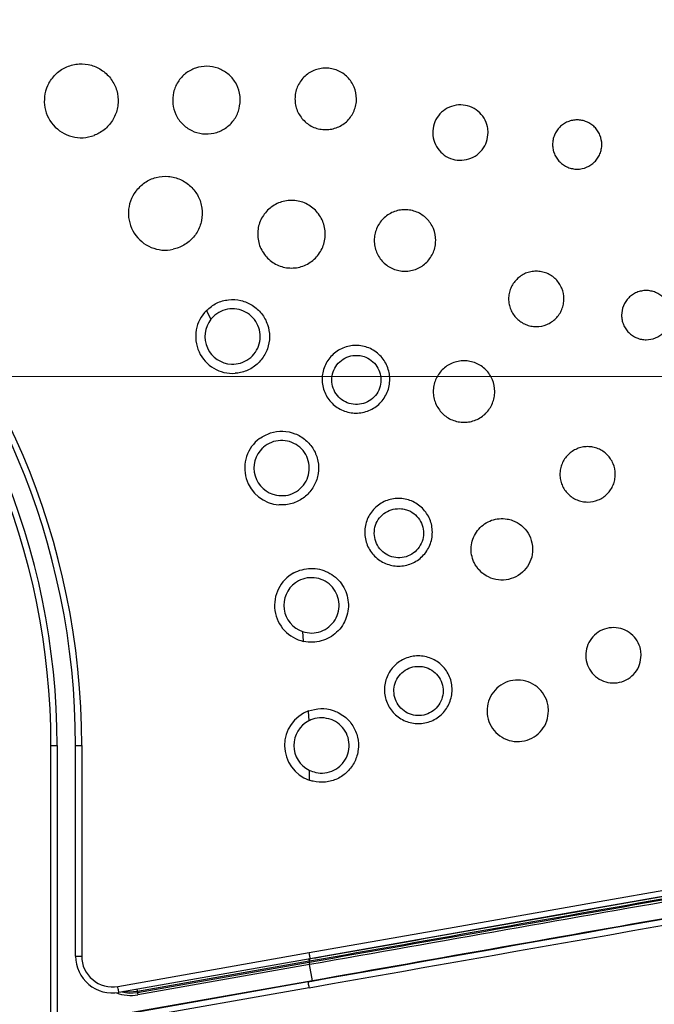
# Model space of a CAD drawing. Header units: millimetres. Extents: x 25 to 1935, y 715 to 2336.
# Tile 32 of 252: x 326 to 336, y 1005 to 1021. Entities that reach past the tile are written whole.
import ezdxf

# ---------------------------------------------------------------- set-up
doc = ezdxf.new("R2010")
doc.units = ezdxf.units.MM
doc.header["$LTSCALE"] = 2
doc.layers.get('0').update_dxf_attribs({"color": 2})
doc.styles.add('FS2312', font='simsun.ttf', dxfattribs={"width": 0.8})
doc.dimstyles.new('STANDARD$0', dxfattribs={"dimtxt": 3.5, "dimasz": 3, "dimexe": 1.5, "dimexo": 0.5, "dimgap": 1.5, "dimtad": 1, "dimdec": 1, "dimlfac": 5, "dimdsep": 46, "dimtxsty": 'FS2312', "dimblk1": 'OPEN', "dimblk2": 'OPEN', "dimsah": 1, "dimcen": 0, "dimclrd": 4, "dimclre": 4, "dimclrt": 4, "dimadec": 0, "dimazin": 0, "dimtfac": 1, "dimtdec": 1, "dimtmove": 1, "dimatfit": 0, "dimldrblk": 'OPEN', "dimfxl": 1, "dimtolj": 1, "dimtzin": 0, "dimlwd": 18, "dimlwe": 18, "dimarcsym": 1})

# ---------------------------------------------------------------- blocks, each defined once
blk = doc.blocks.new('_OPEN')
at = {"color": 0}
for p, q in [((-0.966, 0.259), (0, 0)), ((0, 0), (-1, 0)), ((0, 0), (-0.966, -0.259))]:
    blk.add_line(p, q, dxfattribs=at)
blk = doc.blocks.new('*D39')
at = {"color": 4, "lineweight": 18, "transparency": 16777216}
for p, q in [((314.278, 1015.006), (378.987, 1015.006)), ((377.487, 1012.006), (377.487, 895.616)), ((313.225, 892.616), (378.987, 892.616))]:
    blk.add_line(p, q, dxfattribs=at)
at = {"layer": 'Defpoints', "color": 0, "transparency": 16777216}
for p in [(313.778, 1015.006), (312.725, 892.616), (377.487, 892.616)]:
    blk.add_point(p, dxfattribs=at)
at = {"color": 4, "lineweight": 18, "transparency": 16777216, "xscale": 3, "yscale": 3, "zscale": 3}
for p, rotation in [((377.487, 1015.006), 90), ((377.487, 892.616), 270)]:
    blk.add_blockref('_OPEN', p, dxfattribs=dict(at, rotation=rotation))
at = {"color": 4, "transparency": 16777216, "insert": (374.237, 953.811), "char_height": 3.5, "attachment_point": 5, "rotation": 90, "style": 'FS2312'}
blk.add_mtext('\\A1;612', dxfattribs=at)

msp = doc.modelspace()

# ---------------------------------------------------------------- linework, layer by layer
at = {"color": 2, "linetype": 'Continuous', "lineweight": 30}
for p, q in [((329.019, 1016.079), (329.093, 1015.936)), ((330.581, 1010.863), (330.593, 1010.705)), ((330.675, 1009.57), (330.686, 1009.411)), ((326.491, 898.611), (326.491, 1009.011)), ((326.491, 1009.011), (326.591, 1009.011)), ((326.591, 1009.011), (326.591, 898.611)), ((326.891, 1009.011), (326.991, 1009.011)), ((326.891, 1005.586), (326.891, 1009.011)), ((326.991, 1009.011), (326.991, 1005.586)), ((330.691, 1008.608), (330.691, 1008.445)), ((327.578, 1005.094), (330.691, 1005.642)), ((326.891, 1005.586), (326.991, 1005.586)), ((330.709, 1005.544), (327.595, 1004.995)), ((330.691, 1005.501), (327.896, 1005.008)), ((327.898, 1004.995), (330.69, 1005.488)), ((330.697, 1005.448), (327.905, 1004.956)), ((330.69, 1005.488), (330.694, 1005.488)), ((330.698, 1005.502), (330.691, 1005.501)), ((330.694, 1005.488), (330.691, 1005.501)), ((330.701, 1005.449), (330.697, 1005.448)), ((330.743, 1005.185), (330.697, 1005.448)), ((330.743, 1005.185), (327.718, 1004.652)), ((327.718, 1004.649), (330.674, 1005.171)), ((330.691, 1005.072), (327.735, 1004.551)), ((327.896, 1005.008), (327.898, 1004.995))]:
    msp.add_line(p, q, dxfattribs=at)
at = {"color": 2, "linetype": 'Continuous', "lineweight": 30, "flags": 128}
for points in [[(330.691, 1005.642), (333.051, 1006.058), (335.408, 1006.473), (337.761, 1006.887), (340.106, 1007.3), (342.442, 1007.712)], [(342.443, 1007.613), (340.111, 1007.202), (337.768, 1006.789), (335.419, 1006.375), (333.065, 1005.959), (330.709, 1005.544)], [(330.709, 1005.544), (330.708, 1005.546), (330.707, 1005.551), (330.706, 1005.561), (330.704, 1005.573), (330.701, 1005.588), (330.698, 1005.605), (330.695, 1005.623), (330.691, 1005.642)], [(330.684, 1005.54), (330.686, 1005.532), (330.687, 1005.525), (330.688, 1005.518), (330.689, 1005.512), (330.69, 1005.507), (330.691, 1005.504), (330.691, 1005.501), (330.691, 1005.501)], [(330.69, 1005.488), (330.69, 1005.487), (330.691, 1005.484), (330.691, 1005.481), (330.692, 1005.476), (330.693, 1005.47), (330.694, 1005.463), (330.696, 1005.456), (330.697, 1005.448)], [(330.691, 1005.541), (330.693, 1005.534), (330.694, 1005.526), (330.695, 1005.519), (330.696, 1005.514), (330.697, 1005.509), (330.698, 1005.505), (330.698, 1005.503), (330.698, 1005.502)], [(330.691, 1005.072), (330.688, 1005.091), (330.685, 1005.11), (330.682, 1005.127), (330.679, 1005.141), (330.677, 1005.154), (330.675, 1005.163), (330.674, 1005.169), (330.674, 1005.171)], [(327.595, 1004.995), (327.595, 1004.997), (327.594, 1005.003), (327.593, 1005.012), (327.59, 1005.024), (327.588, 1005.039), (327.585, 1005.056), (327.581, 1005.074), (327.578, 1005.094)], [(327.644, 1005.004), (327.765, 1004.986), (327.898, 1004.995)], [(327.896, 1005.008), (327.765, 1004.999), (327.677, 1005.009)], [(327.889, 1005.047), (327.89, 1005.039), (327.891, 1005.032), (327.892, 1005.025), (327.894, 1005.019), (327.894, 1005.014), (327.895, 1005.011), (327.895, 1005.008), (327.896, 1005.008)], [(327.898, 1004.995), (327.898, 1004.994), (327.898, 1004.992), (327.899, 1004.988), (327.9, 1004.983), (327.901, 1004.977), (327.902, 1004.971), (327.903, 1004.963), (327.905, 1004.956)]]:
    msp.add_lwpolyline(points, dxfattribs=at)
at = {"color": 2, "linetype": 'Continuous', "lineweight": 30}
for centre, radius, start, end in [((314.891, 1009.011), 12.1, 0, 90), ((314.891, 1009.011), 12, 0, 90), ((314.891, 1009.011), 11.7, 0, 90), ((314.891, 1009.011), 11.6, 0, 90), ((326.983, 1019.489), 0.6, 151.3916, 290.4219), ((328.351, 1017.661), 0.6, 143.2138, 282.2429), ((329.445, 1015.658), 0.6, 135.0318, 274.0579), ((329.445, 1015.658), 0.45, 141.6784, 267.4125), ((330.243, 1013.519), 0.6, 126.8484, 265.8768), ((330.243, 1013.519), 0.45, 133.4952, 259.229), ((330.728, 1011.288), 0.6, 118.666, 257.6949), ((330.728, 1011.288), 0.45, 125.3168, 251.0493), ((330.891, 1009.011), 0.6, 110.4853, 250.5288), ((330.891, 1009.011), 0.45, 117.1331, 243.5921), ((327.491, 1005.586), 0.6, 180, 280), ((327.491, 1005.586), 0.5, 180, 280), ((325.388, 1004.532), 5.392, 9.7945, 10.2195), ((327.791, 1005.599), 0.653, 248.9422, 280)]:
    msp.add_arc(centre, radius, start, end, dxfattribs=at)
for centre, major_axis, ratio, start_param, end_param in [((330.674, 1005.825), (73.9, 13.032), 0.008594, 4.710873, 5.035981), ((330.691, 1005.727), (74, 13.032), 0.008583, 4.710877, 5.035985)]:
    msp.add_ellipse(centre, major_axis=major_axis, ratio=ratio, start_param=start_param, end_param=end_param, dxfattribs=at)
for points, knots in [([(326.104, 1034.74), (326.483, 1034.527), (326.866, 1034.319), (327.633, 1033.908), (328.018, 1033.705), (328.786, 1033.292), (329.168, 1033.083), (329.925, 1032.652), (330.299, 1032.43), (330.851, 1032.08), (331.034, 1031.96), (331.394, 1031.715), (331.572, 1031.59), (332.1, 1031.205), (332.443, 1030.938), (333.115, 1030.382), (333.443, 1030.095), (334.083, 1029.504), (334.396, 1029.201), (335.009, 1028.582), (335.309, 1028.265), (335.897, 1027.622), (336.185, 1027.294), (336.746, 1026.628), (337.02, 1026.289), (337.549, 1025.597), (337.804, 1025.243), (338.17, 1024.702), (338.289, 1024.519), (338.522, 1024.15), (338.635, 1023.964), (338.965, 1023.4), (339.174, 1023.017), (339.783, 1021.861), (340.165, 1021.078), (340.568, 1020.307)], [0, 0, 0, 0, 0.0625, 0.0625, 0.125, 0.125, 0.1875, 0.1875, 0.25, 0.25, 0.28125, 0.28125, 0.3125, 0.3125, 0.375, 0.375, 0.4375, 0.4375, 0.5, 0.5, 0.5625, 0.5625, 0.625, 0.625, 0.6875, 0.6875, 0.75, 0.75, 0.78125, 0.78125, 0.8125, 0.8125, 0.875, 0.875, 1, 1, 1, 1]), ([(326.015, 1034.654), (327.549, 1033.781), (329.131, 1033.02), (330.786, 1031.967), (331.519, 1031.486), (332.22, 1030.952), (333.407, 1029.96), (334.051, 1029.356), (334.97, 1028.419), (336.185, 1027.13), (337.306, 1025.766), (338.165, 1024.477), (339.116, 1022.998), (339.848, 1021.398), (340.581, 1020.028)], [0, 0, 0, 0, 0.25, 0.25, 0.28, 0.375, 0.375, 0.5, 0.5, 0.56, 0.75, 0.75, 0.78, 0.9999998, 0.9999998, 0.9999998, 0.9999998]), ([(340.466, 1020.261), (340.064, 1021.032), (339.684, 1021.814), (339.077, 1022.97), (338.868, 1023.352), (338.539, 1023.915), (338.426, 1024.101), (338.194, 1024.47), (338.075, 1024.652), (337.71, 1025.193), (337.455, 1025.546), (336.927, 1026.237), (336.654, 1026.576), (336.093, 1027.241), (335.805, 1027.567), (335.218, 1028.21), (334.918, 1028.526), (334.306, 1029.144), (333.993, 1029.446), (333.353, 1030.035), (333.024, 1030.321), (332.353, 1030.875), (332.01, 1031.141), (331.482, 1031.524), (331.304, 1031.649), (330.944, 1031.892), (330.761, 1032.011), (330.209, 1032.359), (329.834, 1032.581), (329.078, 1033.009), (328.696, 1033.217), (327.929, 1033.628), (327.544, 1033.831), (326.969, 1034.139), (326.778, 1034.242), (326.396, 1034.45), (326.206, 1034.555), (326.017, 1034.661)], [0, 0, 0, 0, 0.125, 0.125, 0.1875, 0.1875, 0.21875, 0.21875, 0.25, 0.25, 0.3125, 0.3125, 0.375, 0.375, 0.4375, 0.4375, 0.5, 0.5, 0.5625, 0.5625, 0.625, 0.625, 0.6875, 0.6875, 0.71875, 0.71875, 0.75, 0.75, 0.8125, 0.8125, 0.875, 0.875, 0.9375, 0.9375, 0.96875, 0.96875, 1, 1, 1, 1]), ([(326.021, 1034.286), (326.562, 1033.992), (327.355, 1033.562), (328.659, 1032.874), (329.66, 1032.319), (330.635, 1031.717), (331.583, 1031.072), (332.712, 1030.185), (333.771, 1029.218), (334.783, 1028.205), (335.755, 1027.153), (336.856, 1025.832), (337.695, 1024.667), (338.301, 1023.694), (338.863, 1022.696), (339.382, 1021.677), (339.834, 1020.786), (340.089, 1020.294), (340.215, 1020.058), (340.274, 1019.947)], [0, 0, 0, 0, 0.089381, 0.130812, 0.21379, 0.255319, 0.296872, 0.379997, 0.463059, 0.504557, 0.587549, 0.670592, 0.753715, 0.795267, 0.836785, 0.919701, 0.961099, 0.981783, 1, 1, 1, 1]), ([(340.229, 1019.919), (339.821, 1020.676), (339.442, 1021.45), (338.847, 1022.596), (338.643, 1022.976), (338.323, 1023.537), (338.214, 1023.723), (337.989, 1024.09), (337.873, 1024.272), (337.517, 1024.811), (337.268, 1025.162), (336.75, 1025.85), (336.482, 1026.187), (335.93, 1026.849), (335.647, 1027.173), (335.068, 1027.811), (334.773, 1028.125), (333.87, 1029.049), (333.242, 1029.64), (332.252, 1030.471), (331.915, 1030.738), (331.222, 1031.251), (330.867, 1031.495), (330.142, 1031.96), (329.772, 1032.181), (329.024, 1032.608), (328.646, 1032.815), (327.508, 1033.425), (326.743, 1033.82), (325.992, 1034.241)], [0, 0, 0, 0, 0.125, 0.125, 0.1875, 0.1875, 0.21875, 0.21875, 0.25, 0.25, 0.3125, 0.3125, 0.375, 0.375, 0.4375, 0.4375, 0.5, 0.5, 0.625, 0.625, 0.6875, 0.6875, 0.75, 0.75, 0.8125, 0.8125, 0.875, 0.875, 1, 1, 1, 1]), ([(326.457, 1019.776), (326.495, 1019.832), (326.571, 1019.944), (326.748, 1020.052), (326.947, 1020.099), (327.151, 1020.077), (327.336, 1019.988), (327.482, 1019.843), (327.571, 1019.658), (327.594, 1019.454), (327.548, 1019.254), (327.438, 1019.081), (327.308, 1018.975), (327.219, 1018.938), (327.193, 1018.926)], [0, 0, 0, 0, 0.087462, 0.174923, 0.262385, 0.349849, 0.437311, 0.524772, 0.612234, 0.699694, 0.787157, 0.874619, 0.962082, 1, 1, 1, 1]), ([(329.571, 1019.5), (329.565, 1019.438), (329.552, 1019.315), (329.458, 1019.15), (329.318, 1019.025), (329.144, 1018.953), (328.956, 1018.943), (328.775, 1018.996), (328.622, 1019.106), (328.514, 1019.26), (328.463, 1019.441), (328.475, 1019.629), (328.549, 1019.802), (328.675, 1019.942), (328.841, 1020.031), (329.027, 1020.061), (329.212, 1020.027), (329.376, 1019.934), (329.499, 1019.792), (329.562, 1019.639), (329.568, 1019.539), (329.571, 1019.5)], [0, 0, 0, 0, 0.053692, 0.107383, 0.161076, 0.214769, 0.268461, 0.32215, 0.375837, 0.429522, 0.483209, 0.536895, 0.590582, 0.644271, 0.697962, 0.751656, 0.805348, 0.859039, 0.912725, 0.966407, 1, 1, 1, 1]), ([(331.46, 1019.52), (331.46, 1019.487), (331.457, 1019.454), (331.444, 1019.391), (331.434, 1019.359), (331.409, 1019.298), (331.394, 1019.27), (331.358, 1019.215), (331.336, 1019.189), (331.29, 1019.143), (331.265, 1019.123), (331.21, 1019.086), (331.181, 1019.071), (331.121, 1019.046), (331.09, 1019.036), (331.025, 1019.023), (330.993, 1019.02), (330.928, 1019.02), (330.894, 1019.023), (330.83, 1019.036), (330.799, 1019.045), (330.739, 1019.07), (330.709, 1019.086), (330.655, 1019.122), (330.63, 1019.143), (330.583, 1019.19), (330.562, 1019.215), (330.526, 1019.269), (330.511, 1019.298), (330.485, 1019.359), (330.476, 1019.39), (330.463, 1019.454), (330.46, 1019.487), (330.46, 1019.552), (330.463, 1019.585), (330.476, 1019.649), (330.485, 1019.681), (330.523, 1019.771), (330.56, 1019.827), (330.629, 1019.896), (330.655, 1019.917), (330.709, 1019.954), (330.738, 1019.969), (330.798, 1019.994), (330.83, 1020.004), (330.894, 1020.017), (330.926, 1020.02), (330.992, 1020.02), (331.025, 1020.017), (331.089, 1020.004), (331.12, 1019.995), (331.181, 1019.97), (331.21, 1019.954), (331.264, 1019.918), (331.29, 1019.897), (331.336, 1019.851), (331.357, 1019.826), (331.393, 1019.771), (331.409, 1019.742), (331.447, 1019.652), (331.46, 1019.586), (331.46, 1019.52)], [0, 0, 0, 0, 0.03125, 0.03125, 0.0625, 0.0625, 0.09375, 0.09375, 0.125, 0.125, 0.15625, 0.15625, 0.1875, 0.1875, 0.21875, 0.21875, 0.25, 0.25, 0.28125, 0.28125, 0.3125, 0.3125, 0.34375, 0.34375, 0.375, 0.375, 0.40625, 0.40625, 0.4375, 0.4375, 0.46875, 0.46875, 0.5, 0.5, 0.53125, 0.53125, 0.5625, 0.5625, 0.625, 0.625, 0.65625, 0.65625, 0.6875, 0.6875, 0.71875, 0.71875, 0.75, 0.75, 0.78125, 0.78125, 0.8125, 0.8125, 0.84375, 0.84375, 0.875, 0.875, 0.90625, 0.90625, 0.9375, 0.9375, 1, 1, 1, 1]), ([(333.601, 1018.972), (333.596, 1018.922), (333.586, 1018.821), (333.508, 1018.686), (333.394, 1018.584), (333.251, 1018.525), (333.098, 1018.517), (332.95, 1018.56), (332.825, 1018.65), (332.736, 1018.776), (332.695, 1018.924), (332.704, 1019.078), (332.765, 1019.22), (332.868, 1019.334), (333.004, 1019.407), (333.156, 1019.431), (333.307, 1019.403), (333.441, 1019.327), (333.542, 1019.211), (333.594, 1019.086), (333.599, 1019.004), (333.601, 1018.972)], [0, 0, 0, 0, 0.053673, 0.107344, 0.161042, 0.214772, 0.26851, 0.322235, 0.375934, 0.429601, 0.483252, 0.536897, 0.590557, 0.64424, 0.697952, 0.751682, 0.805417, 0.859133, 0.912817, 0.966471, 1, 1, 1, 1]), ([(335.45, 1018.778), (335.45, 1018.752), (335.447, 1018.726), (335.437, 1018.675), (335.429, 1018.649), (335.409, 1018.601), (335.397, 1018.578), (335.368, 1018.535), (335.351, 1018.514), (335.295, 1018.459), (335.251, 1018.429), (335.155, 1018.389), (335.102, 1018.378), (335.024, 1018.378), (334.997, 1018.381), (334.946, 1018.391), (334.921, 1018.399), (334.873, 1018.419), (334.849, 1018.431), (334.806, 1018.46), (334.786, 1018.477), (334.748, 1018.514), (334.732, 1018.534), (334.703, 1018.578), (334.69, 1018.601), (334.67, 1018.649), (334.662, 1018.674), (334.652, 1018.726), (334.65, 1018.752), (334.65, 1018.804), (334.652, 1018.83), (334.662, 1018.882), (334.67, 1018.907), (334.7, 1018.98), (334.73, 1019.024), (334.785, 1019.08), (334.805, 1019.096), (334.849, 1019.125), (334.872, 1019.138), (334.92, 1019.158), (334.946, 1019.166), (334.997, 1019.176), (335.023, 1019.178), (335.075, 1019.178), (335.101, 1019.176), (335.153, 1019.166), (335.178, 1019.158), (335.226, 1019.138), (335.249, 1019.126), (335.293, 1019.097), (335.314, 1019.08), (335.351, 1019.043), (335.367, 1019.023), (335.396, 1018.979), (335.409, 1018.956), (335.439, 1018.884), (335.45, 1018.831), (335.45, 1018.778)], [0, 0, 0, 0, 0.03125, 0.03125, 0.0625, 0.0625, 0.09375, 0.09375, 0.125, 0.125, 0.1875, 0.1875, 0.25, 0.25, 0.28125, 0.28125, 0.3125, 0.3125, 0.34375, 0.34375, 0.375, 0.375, 0.40625, 0.40625, 0.4375, 0.4375, 0.46875, 0.46875, 0.5, 0.5, 0.53125, 0.53125, 0.5625, 0.5625, 0.625, 0.625, 0.65625, 0.65625, 0.6875, 0.6875, 0.71875, 0.71875, 0.75, 0.75, 0.78125, 0.78125, 0.8125, 0.8125, 0.84375, 0.84375, 0.875, 0.875, 0.90625, 0.90625, 0.9375, 0.9375, 1, 1, 1, 1]), ([(327.871, 1018.02), (327.917, 1018.07), (328.008, 1018.171), (328.198, 1018.253), (328.402, 1018.271), (328.601, 1018.219), (328.772, 1018.105), (328.895, 1017.941), (328.957, 1017.745), (328.951, 1017.54), (328.877, 1017.348), (328.744, 1017.193), (328.6, 1017.107), (328.507, 1017.082), (328.479, 1017.075)], [0, 0, 0, 0, 0.087461, 0.174925, 0.262389, 0.349852, 0.437315, 0.524777, 0.612238, 0.699702, 0.787165, 0.874628, 0.96209, 1, 1, 1, 1]), ([(330.953, 1017.321), (330.953, 1017.284), (330.949, 1017.249), (330.935, 1017.178), (330.925, 1017.143), (330.897, 1017.077), (330.88, 1017.045), (330.84, 1016.985), (330.817, 1016.957), (330.766, 1016.906), (330.739, 1016.884), (330.679, 1016.843), (330.647, 1016.826), (330.58, 1016.799), (330.546, 1016.788), (330.475, 1016.774), (330.439, 1016.771), (330.367, 1016.771), (330.331, 1016.774), (330.26, 1016.788), (330.226, 1016.799), (330.16, 1016.826), (330.127, 1016.843), (330.068, 1016.883), (330.04, 1016.906), (329.989, 1016.957), (329.966, 1016.985), (329.926, 1017.045), (329.909, 1017.077), (329.881, 1017.143), (329.871, 1017.178), (329.857, 1017.248), (329.853, 1017.285), (329.853, 1017.356), (329.856, 1017.392), (329.87, 1017.463), (329.881, 1017.498), (329.908, 1017.564), (329.925, 1017.596), (329.966, 1017.656), (329.988, 1017.684), (330.039, 1017.735), (330.067, 1017.758), (330.127, 1017.798), (330.159, 1017.815), (330.225, 1017.842), (330.26, 1017.853), (330.33, 1017.867), (330.366, 1017.871), (330.439, 1017.871), (330.475, 1017.867), (330.545, 1017.853), (330.58, 1017.843), (330.646, 1017.815), (330.678, 1017.798), (330.738, 1017.758), (330.766, 1017.735), (330.817, 1017.685), (330.84, 1017.657), (330.88, 1017.597), (330.897, 1017.565), (330.938, 1017.466), (330.953, 1017.393), (330.953, 1017.321)], [0, 0, 0, 0, 0.03125, 0.03125, 0.0625, 0.0625, 0.09375, 0.09375, 0.125, 0.125, 0.15625, 0.15625, 0.1875, 0.1875, 0.21875, 0.21875, 0.25, 0.25, 0.28125, 0.28125, 0.3125, 0.3125, 0.34375, 0.34375, 0.375, 0.375, 0.40625, 0.40625, 0.4375, 0.4375, 0.46875, 0.46875, 0.5, 0.5, 0.53125, 0.53125, 0.5625, 0.5625, 0.59375, 0.59375, 0.625, 0.625, 0.65625, 0.65625, 0.6875, 0.6875, 0.71875, 0.71875, 0.75, 0.75, 0.78125, 0.78125, 0.8125, 0.8125, 0.84375, 0.84375, 0.875, 0.875, 0.90625, 0.90625, 0.9375, 0.9375, 1, 1, 1, 1]), ([(332.748, 1017.219), (332.748, 1017.186), (332.745, 1017.153), (332.732, 1017.089), (332.723, 1017.058), (332.698, 1016.997), (332.682, 1016.968), (332.646, 1016.914), (332.625, 1016.888), (332.579, 1016.842), (332.554, 1016.822), (332.499, 1016.785), (332.47, 1016.769), (332.41, 1016.745), (332.378, 1016.735), (332.314, 1016.722), (332.281, 1016.719), (332.216, 1016.719), (332.183, 1016.722), (332.119, 1016.735), (332.088, 1016.744), (332.027, 1016.769), (331.998, 1016.785), (331.944, 1016.821), (331.918, 1016.842), (331.872, 1016.888), (331.851, 1016.914), (331.815, 1016.968), (331.799, 1016.997), (331.774, 1017.058), (331.764, 1017.089), (331.752, 1017.153), (331.748, 1017.186), (331.748, 1017.251), (331.752, 1017.284), (331.764, 1017.348), (331.774, 1017.38), (331.811, 1017.47), (331.848, 1017.526), (331.918, 1017.595), (331.943, 1017.616), (331.998, 1017.653), (332.026, 1017.668), (332.087, 1017.693), (332.119, 1017.703), (332.182, 1017.716), (332.215, 1017.719), (332.281, 1017.719), (332.313, 1017.716), (332.377, 1017.703), (332.409, 1017.693), (332.47, 1017.668), (332.498, 1017.653), (332.553, 1017.617), (332.579, 1017.596), (332.625, 1017.55), (332.645, 1017.525), (332.682, 1017.47), (332.698, 1017.441), (332.735, 1017.351), (332.748, 1017.285), (332.748, 1017.219)], [0, 0, 0, 0, 0.03125, 0.03125, 0.0625, 0.0625, 0.09375, 0.09375, 0.125, 0.125, 0.15625, 0.15625, 0.1875, 0.1875, 0.21875, 0.21875, 0.25, 0.25, 0.28125, 0.28125, 0.3125, 0.3125, 0.34375, 0.34375, 0.375, 0.375, 0.40625, 0.40625, 0.4375, 0.4375, 0.46875, 0.46875, 0.5, 0.5, 0.53125, 0.53125, 0.5625, 0.5625, 0.625, 0.625, 0.65625, 0.65625, 0.6875, 0.6875, 0.71875, 0.71875, 0.75, 0.75, 0.78125, 0.78125, 0.8125, 0.8125, 0.84375, 0.84375, 0.875, 0.875, 0.90625, 0.90625, 0.9375, 0.9375, 1, 1, 1, 1]), ([(334.834, 1016.269), (334.834, 1016.239), (334.831, 1016.21), (334.82, 1016.152), (334.811, 1016.124), (334.788, 1016.069), (334.775, 1016.043), (334.742, 1015.994), (334.723, 1015.971), (334.661, 1015.909), (334.61, 1015.875), (334.502, 1015.831), (334.443, 1015.819), (334.355, 1015.819), (334.325, 1015.822), (334.267, 1015.833), (334.239, 1015.842), (334.185, 1015.864), (334.159, 1015.878), (334.11, 1015.911), (334.087, 1015.929), (334.045, 1015.971), (334.026, 1015.994), (333.994, 1016.043), (333.98, 1016.069), (333.957, 1016.124), (333.948, 1016.152), (333.937, 1016.209), (333.934, 1016.239), (333.934, 1016.298), (333.937, 1016.327), (333.948, 1016.385), (333.957, 1016.414), (333.991, 1016.495), (334.024, 1016.545), (334.086, 1016.607), (334.109, 1016.626), (334.158, 1016.659), (334.184, 1016.673), (334.238, 1016.696), (334.267, 1016.704), (334.325, 1016.716), (334.354, 1016.719), (334.413, 1016.719), (334.442, 1016.716), (334.5, 1016.704), (334.528, 1016.696), (334.583, 1016.673), (334.609, 1016.66), (334.658, 1016.627), (334.681, 1016.608), (334.723, 1016.566), (334.741, 1016.544), (334.774, 1016.495), (334.788, 1016.469), (334.822, 1016.387), (334.834, 1016.328), (334.834, 1016.269)], [0, 0, 0, 0, 0.03125, 0.03125, 0.0625, 0.0625, 0.09375, 0.09375, 0.125, 0.125, 0.1875, 0.1875, 0.25, 0.25, 0.28125, 0.28125, 0.3125, 0.3125, 0.34375, 0.34375, 0.375, 0.375, 0.40625, 0.40625, 0.4375, 0.4375, 0.46875, 0.46875, 0.5, 0.5, 0.53125, 0.53125, 0.5625, 0.5625, 0.625, 0.625, 0.65625, 0.65625, 0.6875, 0.6875, 0.71875, 0.71875, 0.75, 0.75, 0.78125, 0.78125, 0.8125, 0.8125, 0.84375, 0.84375, 0.875, 0.875, 0.90625, 0.90625, 0.9375, 0.9375, 1, 1, 1, 1]), ([(336.571, 1016.005), (336.571, 1015.978), (336.569, 1015.952), (336.559, 1015.901), (336.551, 1015.876), (336.531, 1015.827), (336.519, 1015.804), (336.49, 1015.761), (336.473, 1015.74), (336.417, 1015.685), (336.373, 1015.655), (336.276, 1015.615), (336.224, 1015.605), (336.146, 1015.605), (336.119, 1015.607), (336.068, 1015.617), (336.043, 1015.625), (335.995, 1015.645), (335.971, 1015.657), (335.928, 1015.686), (335.908, 1015.703), (335.87, 1015.74), (335.854, 1015.76), (335.825, 1015.804), (335.812, 1015.827), (335.792, 1015.876), (335.784, 1015.9), (335.774, 1015.952), (335.771, 1015.978), (335.771, 1016.057), (335.782, 1016.109), (335.822, 1016.206), (335.852, 1016.25), (335.907, 1016.306), (335.928, 1016.323), (335.971, 1016.352), (335.994, 1016.364), (336.042, 1016.384), (336.068, 1016.392), (336.119, 1016.402), (336.145, 1016.405), (336.197, 1016.405), (336.224, 1016.402), (336.275, 1016.392), (336.3, 1016.384), (336.348, 1016.364), (336.371, 1016.352), (336.415, 1016.323), (336.435, 1016.306), (336.472, 1016.269), (336.489, 1016.249), (336.518, 1016.206), (336.531, 1016.182), (336.561, 1016.11), (336.571, 1016.058), (336.571, 1016.005)], [0, 0, 0, 0, 0.03125, 0.03125, 0.0625, 0.0625, 0.09375, 0.09375, 0.125, 0.125, 0.1875, 0.1875, 0.25, 0.25, 0.28125, 0.28125, 0.3125, 0.3125, 0.34375, 0.34375, 0.375, 0.375, 0.40625, 0.40625, 0.4375, 0.4375, 0.46875, 0.46875, 0.5, 0.5, 0.5625, 0.5625, 0.625, 0.625, 0.65625, 0.65625, 0.6875, 0.6875, 0.71875, 0.71875, 0.75, 0.75, 0.78125, 0.78125, 0.8125, 0.8125, 0.84375, 0.84375, 0.875, 0.875, 0.90625, 0.90625, 0.9375, 0.9375, 1, 1, 1, 1]), ([(329.021, 1016.082), (329.073, 1016.125), (329.178, 1016.211), (329.378, 1016.265), (329.582, 1016.254), (329.772, 1016.174), (329.925, 1016.037), (330.023, 1015.857), (330.057, 1015.655), (330.021, 1015.452), (329.921, 1015.273), (329.767, 1015.138), (329.613, 1015.073), (329.517, 1015.062), (329.488, 1015.059)], [0, 0, 0, 0, 0.087462, 0.174923, 0.262385, 0.349847, 0.437309, 0.524768, 0.61223, 0.69969, 0.787153, 0.874614, 0.962075, 1, 1, 1, 1]), ([(329.425, 1015.208), (329.476, 1015.211), (329.577, 1015.216), (329.715, 1015.288), (329.823, 1015.397), (329.888, 1015.537), (329.903, 1015.69), (329.866, 1015.84), (329.782, 1015.968), (329.66, 1016.062), (329.514, 1016.111), (329.36, 1016.108), (329.216, 1016.054), (329.132, 1015.985), (329.096, 1015.941), (329.093, 1015.936)], [0, 0, 0, 0, 0.082514, 0.165025, 0.247541, 0.330051, 0.412558, 0.495065, 0.577562, 0.660062, 0.742566, 0.825074, 0.907588, 0.990099, 1, 1, 1, 1]), ([(332.002, 1014.962), (332.002, 1014.926), (331.998, 1014.89), (331.984, 1014.82), (331.974, 1014.785), (331.946, 1014.719), (331.929, 1014.687), (331.889, 1014.627), (331.866, 1014.599), (331.815, 1014.548), (331.787, 1014.525), (331.727, 1014.485), (331.695, 1014.468), (331.629, 1014.441), (331.594, 1014.43), (331.523, 1014.416), (331.488, 1014.412), (331.416, 1014.412), (331.38, 1014.416), (331.309, 1014.43), (331.275, 1014.44), (331.208, 1014.468), (331.176, 1014.485), (331.116, 1014.525), (331.089, 1014.548), (331.037, 1014.599), (331.014, 1014.627), (330.975, 1014.686), (330.957, 1014.719), (330.93, 1014.785), (330.919, 1014.819), (330.905, 1014.89), (330.902, 1014.926), (330.902, 1014.998), (330.905, 1015.034), (330.919, 1015.105), (330.93, 1015.14), (330.957, 1015.206), (330.974, 1015.238), (331.014, 1015.298), (331.037, 1015.326), (331.088, 1015.376), (331.116, 1015.4), (331.176, 1015.44), (331.207, 1015.457), (331.274, 1015.484), (331.309, 1015.495), (331.379, 1015.509), (331.415, 1015.512), (331.487, 1015.513), (331.523, 1015.509), (331.594, 1015.495), (331.628, 1015.485), (331.695, 1015.457), (331.727, 1015.44), (331.786, 1015.4), (331.815, 1015.377), (331.866, 1015.326), (331.888, 1015.299), (331.929, 1015.239), (331.946, 1015.207), (331.987, 1015.107), (332.002, 1015.035), (332.002, 1014.962)], [0, 0, 0, 0, 0.03125, 0.03125, 0.0625, 0.0625, 0.09375, 0.09375, 0.125, 0.125, 0.15625, 0.15625, 0.1875, 0.1875, 0.21875, 0.21875, 0.25, 0.25, 0.28125, 0.28125, 0.3125, 0.3125, 0.34375, 0.34375, 0.375, 0.375, 0.40625, 0.40625, 0.4375, 0.4375, 0.46875, 0.46875, 0.5, 0.5, 0.53125, 0.53125, 0.5625, 0.5625, 0.59375, 0.59375, 0.625, 0.625, 0.65625, 0.65625, 0.6875, 0.6875, 0.71875, 0.71875, 0.75, 0.75, 0.78125, 0.78125, 0.8125, 0.8125, 0.84375, 0.84375, 0.875, 0.875, 0.90625, 0.90625, 0.9375, 0.9375, 1, 1, 1, 1]), ([(331.5, 1015.35), (331.455, 1015.351), (331.364, 1015.351), (331.238, 1015.295), (331.137, 1015.204), (331.072, 1015.083), (331.05, 1014.948), (331.075, 1014.813), (331.143, 1014.694), (331.246, 1014.604), (331.373, 1014.554), (331.51, 1014.548), (331.641, 1014.588), (331.751, 1014.669), (331.829, 1014.782), (331.864, 1014.914), (331.854, 1015.051), (331.799, 1015.176), (331.706, 1015.276), (331.6, 1015.333), (331.528, 1015.346), (331.5, 1015.35)], [0, 0, 0, 0, 0.0536996, 0.1074018, 0.1611016, 0.2147954, 0.2684832, 0.3221633, 0.3758408, 0.4295191, 0.4832022, 0.5368919, 0.5905897, 0.6442937, 0.6979936, 0.7516865, 0.8053661, 0.8590415, 0.9127136, 0.9663958, 1, 1, 1, 1]), ([(333.709, 1014.763), (333.709, 1014.73), (333.706, 1014.697), (333.693, 1014.633), (333.684, 1014.602), (333.659, 1014.541), (333.643, 1014.512), (333.607, 1014.458), (333.586, 1014.432), (333.54, 1014.386), (333.515, 1014.366), (333.46, 1014.329), (333.431, 1014.313), (333.371, 1014.289), (333.339, 1014.279), (333.275, 1014.266), (333.242, 1014.263), (333.177, 1014.263), (333.144, 1014.266), (333.08, 1014.279), (333.049, 1014.288), (332.988, 1014.313), (332.959, 1014.329), (332.905, 1014.365), (332.879, 1014.386), (332.833, 1014.432), (332.812, 1014.458), (332.776, 1014.512), (332.76, 1014.541), (332.735, 1014.602), (332.726, 1014.633), (332.713, 1014.697), (332.709, 1014.73), (332.709, 1014.795), (332.713, 1014.828), (332.725, 1014.892), (332.735, 1014.924), (332.772, 1015.014), (332.81, 1015.07), (332.879, 1015.139), (332.904, 1015.16), (332.959, 1015.197), (332.987, 1015.212), (333.048, 1015.237), (333.08, 1015.247), (333.144, 1015.26), (333.176, 1015.263), (333.242, 1015.263), (333.274, 1015.26), (333.338, 1015.247), (333.37, 1015.237), (333.431, 1015.212), (333.459, 1015.197), (333.514, 1015.161), (333.54, 1015.14), (333.586, 1015.094), (333.606, 1015.069), (333.643, 1015.014), (333.659, 1014.985), (333.696, 1014.895), (333.709, 1014.829), (333.709, 1014.763)], [0, 0, 0, 0, 0.03125, 0.03125, 0.0625, 0.0625, 0.09375, 0.09375, 0.125, 0.125, 0.15625, 0.15625, 0.1875, 0.1875, 0.21875, 0.21875, 0.25, 0.25, 0.28125, 0.28125, 0.3125, 0.3125, 0.34375, 0.34375, 0.375, 0.375, 0.40625, 0.40625, 0.4375, 0.4375, 0.46875, 0.46875, 0.5, 0.5, 0.53125, 0.53125, 0.5625, 0.5625, 0.625, 0.625, 0.65625, 0.65625, 0.6875, 0.6875, 0.71875, 0.71875, 0.75, 0.75, 0.78125, 0.78125, 0.8125, 0.8125, 0.84375, 0.84375, 0.875, 0.875, 0.90625, 0.90625, 0.9375, 0.9375, 1, 1, 1, 1]), ([(329.883, 1013.999), (329.941, 1014.034), (330.057, 1014.104), (330.263, 1014.129), (330.464, 1014.089), (330.64, 1013.984), (330.772, 1013.826), (330.844, 1013.634), (330.848, 1013.429), (330.784, 1013.234), (330.659, 1013.07), (330.488, 1012.959), (330.326, 1012.917), (330.229, 1012.919), (330.2, 1012.92)], [0, 0, 0, 0, 0.0874622, 0.1749234, 0.2623852, 0.3498481, 0.4373119, 0.5247732, 0.612235, 0.6996964, 0.7871593, 0.8746216, 0.9620856, 1, 1, 1, 1]), ([(330.159, 1013.077), (330.21, 1013.072), (330.311, 1013.063), (330.458, 1013.114), (330.58, 1013.207), (330.664, 1013.336), (330.7, 1013.486), (330.685, 1013.639), (330.621, 1013.778), (330.513, 1013.889), (330.376, 1013.957), (330.223, 1013.976), (330.073, 1013.944), (329.979, 1013.887), (329.938, 1013.849), (329.934, 1013.845)], [0, 0, 0, 0, 0.082515, 0.165027, 0.247542, 0.330057, 0.412565, 0.495066, 0.577564, 0.660061, 0.742564, 0.825072, 0.907586, 0.990098, 1, 1, 1, 1]), ([(335.669, 1013.417), (335.669, 1013.387), (335.666, 1013.358), (335.655, 1013.3), (335.646, 1013.272), (335.624, 1013.217), (335.61, 1013.191), (335.577, 1013.142), (335.558, 1013.119), (335.496, 1013.057), (335.446, 1013.024), (335.337, 1012.979), (335.278, 1012.967), (335.19, 1012.967), (335.16, 1012.97), (335.103, 1012.981), (335.075, 1012.99), (335.02, 1013.012), (334.994, 1013.026), (334.945, 1013.059), (334.922, 1013.077), (334.88, 1013.119), (334.862, 1013.142), (334.829, 1013.191), (334.815, 1013.217), (334.792, 1013.272), (334.784, 1013.3), (334.772, 1013.357), (334.769, 1013.387), (334.769, 1013.446), (334.772, 1013.475), (334.784, 1013.533), (334.792, 1013.562), (334.826, 1013.643), (334.859, 1013.693), (334.922, 1013.756), (334.945, 1013.775), (334.994, 1013.807), (335.02, 1013.821), (335.074, 1013.844), (335.103, 1013.852), (335.16, 1013.864), (335.189, 1013.867), (335.249, 1013.867), (335.278, 1013.864), (335.335, 1013.853), (335.364, 1013.844), (335.418, 1013.822), (335.444, 1013.808), (335.493, 1013.775), (335.516, 1013.756), (335.558, 1013.715), (335.577, 1013.692), (335.609, 1013.643), (335.624, 1013.617), (335.657, 1013.536), (335.669, 1013.476), (335.669, 1013.417)], [0, 0, 0, 0, 0.03125, 0.03125, 0.0625, 0.0625, 0.09375, 0.09375, 0.125, 0.125, 0.1875, 0.1875, 0.25, 0.25, 0.28125, 0.28125, 0.3125, 0.3125, 0.34375, 0.34375, 0.375, 0.375, 0.40625, 0.40625, 0.4375, 0.4375, 0.46875, 0.46875, 0.5, 0.5, 0.53125, 0.53125, 0.5625, 0.5625, 0.625, 0.625, 0.65625, 0.65625, 0.6875, 0.6875, 0.71875, 0.71875, 0.75, 0.75, 0.78125, 0.78125, 0.8125, 0.8125, 0.84375, 0.84375, 0.875, 0.875, 0.90625, 0.90625, 0.9375, 0.9375, 1, 1, 1, 1]), ([(332.694, 1012.476), (332.694, 1012.44), (332.691, 1012.404), (332.677, 1012.334), (332.666, 1012.299), (332.638, 1012.232), (332.622, 1012.201), (332.582, 1012.141), (332.558, 1012.113), (332.508, 1012.062), (332.48, 1012.039), (332.42, 1011.999), (332.388, 1011.982), (332.322, 1011.954), (332.287, 1011.944), (332.216, 1011.93), (332.18, 1011.926), (332.109, 1011.926), (332.072, 1011.93), (332.002, 1011.944), (331.967, 1011.954), (331.901, 1011.982), (331.869, 1011.999), (331.809, 1012.039), (331.781, 1012.061), (331.73, 1012.113), (331.707, 1012.141), (331.667, 1012.2), (331.65, 1012.232), (331.622, 1012.299), (331.612, 1012.333), (331.598, 1012.404), (331.594, 1012.44), (331.594, 1012.512), (331.598, 1012.548), (331.612, 1012.619), (331.622, 1012.653), (331.65, 1012.72), (331.667, 1012.751), (331.707, 1012.812), (331.73, 1012.839), (331.78, 1012.89), (331.808, 1012.913), (331.868, 1012.953), (331.9, 1012.97), (331.966, 1012.998), (332.001, 1013.009), (332.072, 1013.023), (332.107, 1013.026), (332.18, 1013.026), (332.216, 1013.023), (332.286, 1013.009), (332.321, 1012.998), (332.388, 1012.971), (332.419, 1012.954), (332.479, 1012.914), (332.507, 1012.891), (332.558, 1012.84), (332.581, 1012.812), (332.621, 1012.752), (332.638, 1012.72), (332.68, 1012.621), (332.694, 1012.549), (332.694, 1012.476)], [0, 0, 0, 0, 0.03125, 0.03125, 0.0625, 0.0625, 0.09375, 0.09375, 0.125, 0.125, 0.15625, 0.15625, 0.1875, 0.1875, 0.21875, 0.21875, 0.25, 0.25, 0.28125, 0.28125, 0.3125, 0.3125, 0.34375, 0.34375, 0.375, 0.375, 0.40625, 0.40625, 0.4375, 0.4375, 0.46875, 0.46875, 0.5, 0.5, 0.53125, 0.53125, 0.5625, 0.5625, 0.59375, 0.59375, 0.625, 0.625, 0.65625, 0.65625, 0.6875, 0.6875, 0.71875, 0.71875, 0.75, 0.75, 0.78125, 0.78125, 0.8125, 0.8125, 0.84375, 0.84375, 0.875, 0.875, 0.90625, 0.90625, 0.9375, 0.9375, 1, 1, 1, 1]), ([(332.192, 1012.859), (332.147, 1012.86), (332.056, 1012.86), (331.93, 1012.804), (331.829, 1012.713), (331.763, 1012.592), (331.742, 1012.457), (331.767, 1012.322), (331.834, 1012.203), (331.938, 1012.113), (332.065, 1012.062), (332.202, 1012.057), (332.333, 1012.097), (332.443, 1012.178), (332.521, 1012.291), (332.556, 1012.423), (332.546, 1012.56), (332.491, 1012.685), (332.398, 1012.785), (332.292, 1012.843), (332.22, 1012.855), (332.192, 1012.859)], [0, 0, 0, 0, 0.053707, 0.107415, 0.161117, 0.214806, 0.268486, 0.322159, 0.37583, 0.429507, 0.483191, 0.536888, 0.590597, 0.644307, 0.698012, 0.751698, 0.805365, 0.859026, 0.912697, 0.966385, 1, 1, 1, 1]), ([(333.348, 1012.049), (333.335, 1012.09), (333.327, 1012.132), (333.323, 1012.217), (333.327, 1012.26), (333.344, 1012.343), (333.359, 1012.384), (333.397, 1012.46), (333.42, 1012.495), (333.477, 1012.56), (333.509, 1012.588), (333.579, 1012.636), (333.618, 1012.655), (333.697, 1012.684), (333.74, 1012.693), (333.824, 1012.7), (333.866, 1012.698), (333.909, 1012.691)], [0, 0, 0, 0, 0.125, 0.125, 0.25, 0.25, 0.375, 0.375, 0.5, 0.5, 0.625, 0.625, 0.75, 0.75, 0.875, 0.875, 1, 1, 1, 1]), ([(333.909, 1012.691), (333.938, 1012.685), (334.022, 1012.666), (334.147, 1012.592), (334.26, 1012.464), (334.315, 1012.324), (334.331, 1012.177), (334.306, 1012.03), (334.223, 1011.88), (334.095, 1011.766), (333.937, 1011.701), (333.766, 1011.692), (333.602, 1011.74), (333.463, 1011.84), (333.382, 1011.953), (333.355, 1012.027), (333.348, 1012.049)], [0, 0, 0, 0, 0.042286, 0.121915, 0.201512, 0.281033, 0.330739, 0.410152, 0.489566, 0.569025, 0.648573, 0.728185, 0.807812, 0.887402, 0.966938, 1, 1, 1, 1]), ([(330.441, 1011.814), (330.483, 1011.838), (330.528, 1011.855), (330.621, 1011.88), (330.669, 1011.887), (330.765, 1011.889), (330.814, 1011.884), (330.908, 1011.862), (330.953, 1011.846), (331.04, 1011.803), (331.08, 1011.776), (331.154, 1011.714), (331.187, 1011.678), (331.243, 1011.6), (331.266, 1011.558), (331.303, 1011.468), (331.315, 1011.421), (331.329, 1011.326), (331.33, 1011.277), (331.321, 1011.182), (331.31, 1011.134), (331.278, 1011.043), (331.257, 1011), (331.204, 1010.919), (331.173, 1010.882), (331.102, 1010.816), (331.063, 1010.787), (330.979, 1010.741), (330.934, 1010.722), (330.841, 1010.696), (330.793, 1010.689), (330.697, 1010.687), (330.648, 1010.691), (330.601, 1010.702)], [0, 0, 0, 0, 0.0625, 0.0625, 0.125, 0.125, 0.1875, 0.1875, 0.25, 0.25, 0.3125, 0.3125, 0.375, 0.375, 0.4375, 0.4375, 0.5, 0.5, 0.5625, 0.5625, 0.625, 0.625, 0.6875, 0.6875, 0.75, 0.75, 0.8125, 0.8125, 0.875, 0.875, 0.9375, 0.9375, 1, 1, 1, 1]), ([(330.582, 1010.863), (330.632, 1010.851), (330.731, 1010.827), (330.883, 1010.857), (331.017, 1010.932), (331.119, 1011.048), (331.176, 1011.19), (331.183, 1011.344), (331.139, 1011.491), (331.049, 1011.616), (330.922, 1011.703), (330.774, 1011.744), (330.62, 1011.733), (330.52, 1011.69), (330.473, 1011.658), (330.468, 1011.655)], [0, 0, 0, 0, 0.082514, 0.165028, 0.247547, 0.33006, 0.412566, 0.495066, 0.57756, 0.660056, 0.742556, 0.825063, 0.907578, 0.990094, 1, 1, 1, 1]), ([(336.09, 1010.475), (336.085, 1010.425), (336.075, 1010.324), (335.998, 1010.189), (335.884, 1010.087), (335.741, 1010.028), (335.587, 1010.02), (335.439, 1010.063), (335.314, 1010.152), (335.225, 1010.279), (335.184, 1010.427), (335.193, 1010.58), (335.253, 1010.722), (335.357, 1010.836), (335.492, 1010.909), (335.644, 1010.934), (335.796, 1010.907), (335.93, 1010.83), (336.031, 1010.714), (336.083, 1010.589), (336.088, 1010.507), (336.09, 1010.475)], [0, 0, 0, 0, 0.053524, 0.107046, 0.160636, 0.214359, 0.26819, 0.322059, 0.375884, 0.429613, 0.483238, 0.53679, 0.590324, 0.643893, 0.69755, 0.751311, 0.805156, 0.859022, 0.912826, 0.966507, 1, 1, 1, 1]), ([(333.016, 1009.915), (333.016, 1009.879), (333.012, 1009.843), (332.998, 1009.773), (332.987, 1009.738), (332.96, 1009.672), (332.943, 1009.64), (332.903, 1009.58), (332.88, 1009.552), (332.829, 1009.501), (332.801, 1009.478), (332.741, 1009.438), (332.709, 1009.421), (332.643, 1009.394), (332.608, 1009.383), (332.537, 1009.369), (332.502, 1009.366), (332.43, 1009.365), (332.394, 1009.369), (332.323, 1009.383), (332.289, 1009.393), (332.222, 1009.421), (332.19, 1009.438), (332.13, 1009.478), (332.103, 1009.501), (332.051, 1009.552), (332.028, 1009.58), (331.989, 1009.639), (331.971, 1009.672), (331.944, 1009.738), (331.933, 1009.772), (331.919, 1009.843), (331.916, 1009.879), (331.916, 1009.951), (331.919, 1009.987), (331.933, 1010.058), (331.944, 1010.093), (331.971, 1010.159), (331.988, 1010.191), (332.028, 1010.251), (332.051, 1010.279), (332.102, 1010.329), (332.13, 1010.353), (332.19, 1010.393), (332.221, 1010.41), (332.288, 1010.437), (332.323, 1010.448), (332.393, 1010.462), (332.429, 1010.465), (332.501, 1010.466), (332.537, 1010.462), (332.607, 1010.448), (332.642, 1010.438), (332.709, 1010.41), (332.741, 1010.393), (332.8, 1010.353), (332.829, 1010.33), (332.88, 1010.279), (332.902, 1010.252), (332.943, 1010.192), (332.96, 1010.16), (333.001, 1010.06), (333.016, 1009.988), (333.016, 1009.915)], [0, 0, 0, 0, 0.03125, 0.03125, 0.0625, 0.0625, 0.09375, 0.09375, 0.125, 0.125, 0.15625, 0.15625, 0.1875, 0.1875, 0.21875, 0.21875, 0.25, 0.25, 0.28125, 0.28125, 0.3125, 0.3125, 0.34375, 0.34375, 0.375, 0.375, 0.40625, 0.40625, 0.4375, 0.4375, 0.46875, 0.46875, 0.5, 0.5, 0.53125, 0.53125, 0.5625, 0.5625, 0.59375, 0.59375, 0.625, 0.625, 0.65625, 0.65625, 0.6875, 0.6875, 0.71875, 0.71875, 0.75, 0.75, 0.78125, 0.78125, 0.8125, 0.8125, 0.84375, 0.84375, 0.875, 0.875, 0.90625, 0.90625, 0.9375, 0.9375, 1, 1, 1, 1]), ([(332.511, 1010.294), (332.466, 1010.295), (332.375, 1010.295), (332.249, 1010.239), (332.148, 1010.147), (332.083, 1010.027), (332.061, 1009.891), (332.086, 1009.756), (332.154, 1009.637), (332.257, 1009.547), (332.384, 1009.497), (332.521, 1009.491), (332.652, 1009.531), (332.763, 1009.612), (332.84, 1009.726), (332.876, 1009.858), (332.865, 1009.994), (332.811, 1010.12), (332.717, 1010.22), (332.611, 1010.277), (332.539, 1010.29), (332.511, 1010.294)], [0, 0, 0, 0, 0.053716, 0.107432, 0.161137, 0.214824, 0.268495, 0.322158, 0.375824, 0.429494, 0.483181, 0.536887, 0.590605, 0.644327, 0.698033, 0.751713, 0.805367, 0.859015, 0.912678, 0.966369, 1, 1, 1, 1]), ([(334.583, 1009.574), (334.578, 1009.518), (334.566, 1009.405), (334.48, 1009.256), (334.354, 1009.142), (334.195, 1009.077), (334.024, 1009.067), (333.86, 1009.115), (333.721, 1009.215), (333.623, 1009.355), (333.576, 1009.52), (333.587, 1009.691), (333.654, 1009.848), (333.769, 1009.975), (333.919, 1010.056), (334.088, 1010.083), (334.257, 1010.053), (334.406, 1009.968), (334.517, 1009.839), (334.575, 1009.7), (334.581, 1009.609), (334.583, 1009.574)], [0, 0, 0, 0, 0.053607, 0.107213, 0.160854, 0.214565, 0.268327, 0.322099, 0.375846, 0.429548, 0.483207, 0.536835, 0.590455, 0.64409, 0.69776, 0.751477, 0.805235, 0.859009, 0.912759, 0.966448, 1, 1, 1, 1]), ([(330.681, 1009.573), (330.747, 1009.59), (330.878, 1009.625), (331.045, 1009.598), (331.133, 1009.559), (331.161, 1009.547)], [0, 0, 0, 0, 0.409665, 0.819326, 1, 1, 1, 1]), ([(330.694, 1005.488), (332.714, 1005.844), (334.731, 1006.2), (337.752, 1006.733), (338.757, 1006.91), (340.761, 1007.263), (341.76, 1007.439), (343.754, 1007.791), (344.747, 1007.966), (346.725, 1008.315), (347.709, 1008.488), (349.669, 1008.834), (350.645, 1009.006), (352.584, 1009.347), (353.547, 1009.517), (354.504, 1009.686)], [0, 0, 0, 0, 0.25, 0.25, 0.375, 0.375, 0.5, 0.5, 0.625, 0.625, 0.75, 0.75, 0.875, 0.875, 1, 1, 1, 1]), ([(354.573, 1009.711), (354.481, 1009.695), (353.458, 1009.515), (351.49, 1009.168), (348.64, 1008.665), (345.754, 1008.156), (342.815, 1007.638), (339.832, 1007.112), (336.803, 1006.578), (333.757, 1006.041), (331.718, 1005.682), (330.698, 1005.502)], [0, 0, 0, 0, 0.01207, 0.133289, 0.254508, 0.37651, 0.498513, 0.623457, 0.748402, 0.874201, 1, 1, 1, 1]), ([(354.524, 1009.649), (353.716, 1009.506), (352.101, 1009.222), (349.439, 1008.752), (346.543, 1008.242), (343.409, 1007.69), (340.253, 1007.133), (337.078, 1006.573), (333.892, 1006.012), (331.764, 1005.636), (330.701, 1005.449)], [0, 0, 0, 0, 0.105094, 0.210189, 0.341825, 0.47346, 0.605095, 0.73673, 0.868365, 1, 1, 1, 1]), ([(331.046, 1009.433), (330.997, 1009.446), (330.899, 1009.471), (330.773, 1009.451), (330.707, 1009.42), (330.686, 1009.411)], [0, 0, 0, 0, 0.408294, 0.816604, 1, 1, 1, 1]), ([(331.16, 1009.547), (331.196, 1009.526), (331.29, 1009.472), (331.409, 1009.336), (331.488, 1009.147), (331.499, 1008.942), (331.442, 1008.744), (331.322, 1008.577), (331.155, 1008.459), (330.957, 1008.403), (330.797, 1008.412), (330.712, 1008.439), (330.691, 1008.445)], [0, 0, 0, 0, 0.068971, 0.180765, 0.29256, 0.40435, 0.516137, 0.627925, 0.739717, 0.851514, 0.963308, 1, 1, 1, 1]), ([(330.691, 1008.608), (330.726, 1008.594), (330.808, 1008.561), (330.949, 1008.557), (331.096, 1008.601), (331.205, 1008.681), (331.287, 1008.786), (331.339, 1008.91), (331.347, 1009.064), (331.303, 1009.212), (331.214, 1009.336), (331.118, 1009.404), (331.059, 1009.428), (331.046, 1009.433)], [0, 0, 0, 0, 0.077084, 0.180839, 0.284597, 0.388354, 0.453326, 0.557055, 0.660784, 0.764506, 0.868234, 0.971975, 1, 1, 1, 1]), ([(354.305, 1009.374), (353.434, 1009.218), (351.692, 1008.906), (348.933, 1008.413), (346.041, 1007.897), (343.013, 1007.358), (339.964, 1006.816), (336.9, 1006.273), (333.824, 1005.729), (331.77, 1005.367), (330.743, 1005.185)], [0, 0, 0, 0, 0.114522, 0.229045, 0.357538, 0.48603, 0.614523, 0.743015, 0.871508, 1, 1, 1, 1]), ([(330.691, 1005.541), (330.762, 1005.554), (331.828, 1005.742), (333.888, 1006.105), (336.872, 1006.632), (339.731, 1007.136), (341.588, 1007.464), (342.456, 1007.617)], [0, 0, 0, 0, 0.018073, 0.270534, 0.522995, 0.77712, 1, 1, 1, 1])]:
    msp.add_open_spline(points, degree=3, knots=knots, dxfattribs=at)

# ---------------------------------------------------------------- dimensions: what is measured, and where the dimension line sits
dim = msp.add_linear_dim(base=(377.4865, 892.6156), p1=(313.7783, 1015.0061), p2=(312.725, 892.6156), angle=90, dimstyle='STANDARD$0')
dim.commit()
dim.dimension.update_dxf_attribs({"geometry": '*D39', "text_midpoint": (374.2365, 953.8109)})

doc.saveas('drawing.dxf')
